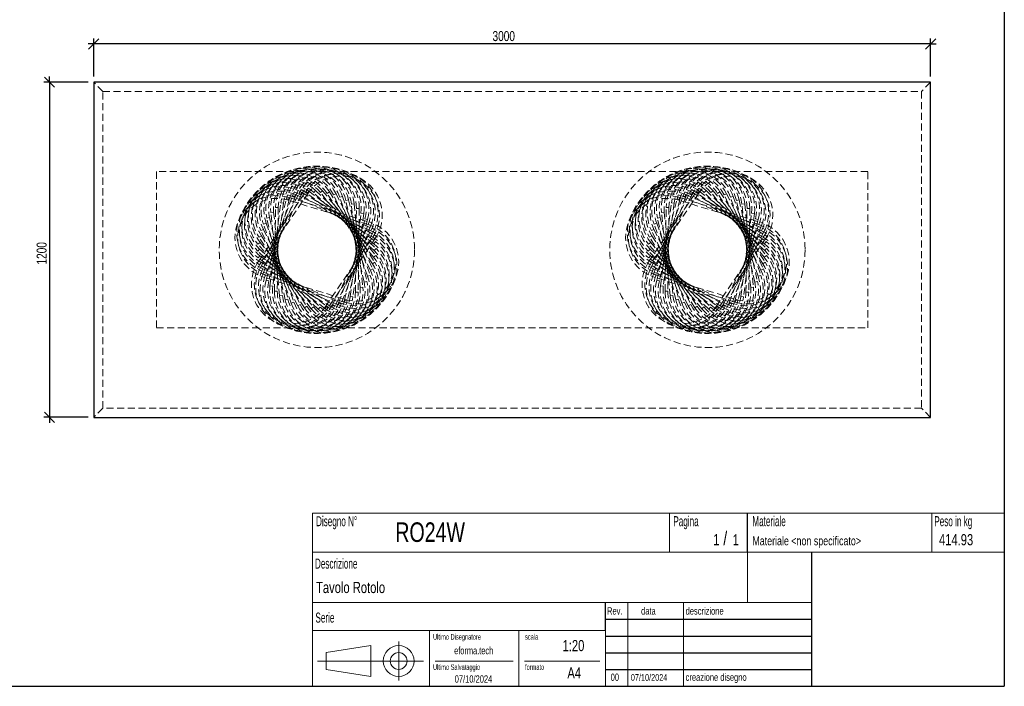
# Model space of a CAD drawing. Header units: millimetres. Extents: x 5 to 292, y 5 to 205.
# Tile 2 of 3: x 116 to 292, y 5 to 124. Entities that reach past the tile are written whole.
import ezdxf

# ---------------------------------------------------------------- set-up
doc = ezdxf.new("R2010")
doc.units = ezdxf.units.MM
doc.linetypes.add('HIDDEN', pattern=[1.905, 1.27, -0.635])
doc.layers.add('FORMAT', color=7, linetype='Continuous')
doc.styles.add('SLDTEXTSTYLE0', font='TXT', dxfattribs={"width": 0.605})
doc.styles.add('SLDTEXTSTYLE1', font='TXT', dxfattribs={"width": 0.75})
doc.dimstyles.new('SLDDIMSTYLE0', dxfattribs={"dimtxt": 1.8, "dimasz": 1.8, "dimexe": 0, "dimexo": 0.0625, "dimgap": 0.45, "dimtad": 1, "dimlfac": 20, "dimrnd": 1e-09, "dimzin": 12, "dimdsep": 46, "dimtxsty": 'SLDTEXTSTYLE1', "dimblk1": 'OBLIQUE', "dimblk2": 'OBLIQUE', "dimsah": 1, "dimcen": 0.09, "dimadec": 0, "dimazin": 3, "dimtfac": 1, "dimtmove": 0, "dimatfit": 0, "dimldrblk": 'OBLIQUE', "dimfxl": 0, "dimfrac": 2, "dimtolj": 1, "dimtzin": 12, "dimarcsym": 0})

# ---------------------------------------------------------------- blocks, each defined once
blk = doc.blocks.new('_Oblique')
at = {"color": 0, "linetype": 'ByBlock', "lineweight": -2}
blk.add_line((-0.5, -0.5), (0.5, 0.5), dxfattribs=at)
blk = doc.blocks.new('_D_1')
at = {"layer": 'FORMAT', "color": 7}
for p, q in [((128.8, 120.01), (127.8, 120.01)), ((128.8, 114.16), (128.8, 121.01)), ((278.8, 120.01), (128.8, 120.01)), ((278.8, 114.16), (278.8, 121.01)), ((278.8, 120.01), (279.8, 120.01))]:
    blk.add_line(p, q, dxfattribs=at)
at = {"layer": 'FORMAT', "color": 7, "xscale": 1.8, "yscale": 1.8}
blk.add_blockref('_Oblique', (128.8, 120.01, 17.8), dxfattribs=at)
at = {"layer": 'FORMAT', "color": 7, "xscale": 1.8, "yscale": 1.8, "rotation": 180.0000000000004}
blk.add_blockref('_Oblique', (278.8, 120.01, 17.8), dxfattribs=at)
at = {"layer": 'FORMAT', "color": 7, "insert": (200.28, 122.33), "char_height": 1.8, "attachment_point": 1, "style": 'SLDTEXTSTYLE1'}
blk.add_mtext('3000', dxfattribs=at)
blk = doc.blocks.new('_D_2')
at = {"layer": 'FORMAT', "color": 7}
for p, q in [((127.8, 113.16), (119.89, 113.16)), ((120.89, 113.16), (120.89, 114.16)), ((120.89, 113.16), (120.89, 53.16)), ((127.8, 53.16), (119.89, 53.16)), ((120.89, 53.16), (120.89, 52.16))]:
    blk.add_line(p, q, dxfattribs=at)
at = {"layer": 'FORMAT', "color": 7, "xscale": 1.8, "yscale": 1.8}
for p, rotation in [((120.89, 113.16, 17.8), 270.0000000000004), ((120.89, 53.16, 17.8), 90.0000000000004)]:
    blk.add_blockref('_Oblique', p, dxfattribs=dict(at, rotation=rotation))
at = {"layer": 'FORMAT', "color": 7, "insert": (118.57, 80.52), "char_height": 1.8, "attachment_point": 1, "rotation": 90, "style": 'SLDTEXTSTYLE1'}
blk.add_mtext('1200', dxfattribs=at)

msp = doc.modelspace()

# ---------------------------------------------------------------- linework, layer by layer
at = {"color": 7, "linetype": 'Continuous', "lineweight": 25}
for p, q in [((128.7986, 113.15775), (128.7986, 53.15775)), ((278.7986, 113.15775), (128.7986, 113.15775)), ((278.7986, 53.15775), (278.7986, 113.15775)), ((128.7986, 53.15775), (278.7986, 53.15775))]:
    msp.add_line(p, q, dxfattribs=at)
at = {"color": 7, "linetype": 'HIDDEN', "lineweight": 18}
for p, q in [((130.4486, 111.50775), (128.7986, 113.15775)), ((278.7986, 113.15775), (277.1486, 111.50775)), ((130.4486, 54.80775), (130.4486, 111.50775)), ((130.4486, 111.50775), (277.1486, 111.50775)), ((277.1486, 111.50775), (277.1486, 54.80775)), ((267.5486, 97.15775), (140.0486, 97.15775)), ((140.0486, 97.15775), (140.0486, 69.15775)), ((267.5486, 69.15775), (267.5486, 97.15775)), ((158.37987, 81.17027), (166.81112, 93.57648)), ((166.81112, 93.57648), (167.22466, 93.29543)), ((166.81112, 93.57648), (167.22466, 93.29543)), ((167.34078, 93.66369), (167.03917, 93.26489)), ((167.34078, 93.66369), (167.03917, 93.26489)), ((167.34078, 93.66369), (179.30454, 84.61557)), ((168.57647, 93.76202), (168.2304, 93.40114)), ((168.57647, 93.76202), (168.2304, 93.40114)), ((168.57647, 93.76202), (179.40287, 83.37987)), ((169.81519, 93.71552), (169.42938, 93.39748)), ((169.81519, 93.71552), (169.42938, 93.39748)), ((169.81519, 93.71552), (179.35637, 82.14115)), ((171.04003, 93.52481), (170.61975, 93.25395)), ((171.04003, 93.52481), (170.61975, 93.25395)), ((171.04003, 93.52481), (179.16566, 80.91631)), ((228.37987, 81.17027), (236.81112, 93.57648)), ((236.81112, 93.57648), (237.22466, 93.29543)), ((236.81112, 93.57648), (237.22466, 93.29543)), ((237.34078, 93.66369), (237.03917, 93.26489)), ((237.34078, 93.66369), (237.03917, 93.26489)), ((237.34078, 93.66369), (249.30454, 84.61557)), ((238.57647, 93.76202), (238.2304, 93.40114)), ((238.57647, 93.76202), (238.2304, 93.40114)), ((238.57647, 93.76202), (249.40287, 83.37987)), ((239.81519, 93.71552), (239.42938, 93.39748)), ((239.81519, 93.71552), (239.42938, 93.39748)), ((239.81519, 93.71552), (249.35637, 82.14115)), ((241.04003, 93.52481), (240.61975, 93.25395)), ((241.04003, 93.52481), (240.61975, 93.25395)), ((241.04003, 93.52481), (249.16566, 80.91631)), ((158.6829, 79.96828), (165.60913, 93.27344)), ((167.22466, 93.29543), (158.79341, 80.88923)), ((159.1241, 78.80986), (164.45071, 92.83224)), ((166.05263, 93.04257), (159.12641, 79.73741)), ((164.91812, 92.65469), (159.59151, 78.6323)), ((159.69744, 77.71082), (163.35167, 92.2589)), ((163.8366, 92.13709), (160.18238, 77.58901)), ((163.35167, 92.2589), (163.8366, 92.13709)), ((163.35167, 92.2589), (163.8366, 92.13709)), ((163.8191, 92.52282), (163.67291, 92.04467)), ((163.8191, 92.52282), (163.67291, 92.04467)), ((178.01748, 87.65909), (163.67291, 92.04467)), ((163.8191, 92.52282), (178.16367, 88.13724)), ((164.45071, 92.83224), (164.91812, 92.65469)), ((164.45071, 92.83224), (164.91812, 92.65469)), ((164.94573, 93.03982), (164.74476, 92.58199)), ((164.94573, 93.03982), (164.74476, 92.58199)), ((178.4797, 86.55278), (164.74476, 92.58199)), ((164.94573, 93.03982), (178.68067, 87.01061)), ((165.60913, 93.27344), (166.05263, 93.04257)), ((165.60913, 93.27344), (166.05263, 93.04257)), ((166.125, 93.42185), (165.87198, 92.9906)), ((166.125, 93.42185), (165.87198, 92.9906)), ((178.80968, 85.40009), (165.87198, 92.9906)), ((166.125, 93.42185), (179.0627, 85.83135)), ((179.00293, 84.21677), (167.03917, 93.26489)), ((179.0568, 83.01899), (168.2304, 93.40114)), ((178.97055, 81.82311), (169.42938, 93.39748)), ((178.74537, 80.64545), (170.61975, 93.25395)), ((172.23426, 93.1925), (171.78525, 92.97253)), ((172.23426, 93.1925), (171.78525, 92.97253)), ((178.38433, 79.50211), (171.78525, 92.97253)), ((172.23426, 93.1925), (178.83335, 79.72208)), ((173.38156, 92.72312), (172.90995, 92.55704)), ((173.38156, 92.72312), (172.90995, 92.55704)), ((177.89236, 78.4087), (172.90995, 92.55704)), ((173.38156, 92.72312), (178.36397, 78.57478)), ((174.46626, 92.1231), (173.97849, 92.01318)), ((174.46626, 92.1231), (173.97849, 92.01318)), ((177.27618, 77.38016), (173.97849, 92.01318)), ((174.46626, 92.1231), (177.76395, 77.49008)), ((228.6829, 79.96828), (235.60913, 93.27344)), ((237.22466, 93.29543), (228.79341, 80.88923)), ((229.1241, 78.80986), (234.45071, 92.83224)), ((236.05263, 93.04257), (229.12641, 79.73741)), ((234.91812, 92.65469), (229.59151, 78.6323)), ((229.69744, 77.71082), (233.35167, 92.2589)), ((233.8366, 92.13709), (230.18238, 77.58901)), ((233.35167, 92.2589), (233.8366, 92.13709)), ((233.35167, 92.2589), (233.8366, 92.13709)), ((233.8191, 92.52282), (233.67291, 92.04467)), ((233.8191, 92.52282), (233.67291, 92.04467)), ((248.01748, 87.65909), (233.67291, 92.04467)), ((233.8191, 92.52282), (248.16367, 88.13724)), ((234.45071, 92.83224), (234.91812, 92.65469)), ((234.45071, 92.83224), (234.91812, 92.65469)), ((234.94573, 93.03982), (234.74476, 92.58199)), ((234.94573, 93.03982), (234.74476, 92.58199)), ((248.4797, 86.55278), (234.74476, 92.58199)), ((234.94573, 93.03982), (248.68067, 87.01061)), ((235.60913, 93.27344), (236.05263, 93.04257)), ((235.60913, 93.27344), (236.05263, 93.04257)), ((236.125, 93.42185), (235.87198, 92.9906)), ((236.125, 93.42185), (235.87198, 92.9906)), ((248.80968, 85.40009), (235.87198, 92.9906)), ((236.125, 93.42185), (249.0627, 85.83135)), ((249.00293, 84.21677), (237.03917, 93.26489)), ((249.0568, 83.01899), (238.2304, 93.40114)), ((248.97055, 81.82311), (239.42938, 93.39748)), ((248.74537, 80.64545), (240.61975, 93.25395)), ((242.23426, 93.1925), (241.78525, 92.97253)), ((242.23426, 93.1925), (241.78525, 92.97253)), ((248.38433, 79.50211), (241.78525, 92.97253)), ((242.23426, 93.1925), (248.83335, 79.72208)), ((243.38156, 92.72312), (242.90995, 92.55704)), ((243.38156, 92.72312), (242.90995, 92.55704)), ((247.89236, 78.4087), (242.90995, 92.55704)), ((243.38156, 92.72312), (248.36397, 78.57478)), ((244.46626, 92.1231), (243.97849, 92.01318)), ((244.46626, 92.1231), (243.97849, 92.01318)), ((247.27618, 77.38016), (243.97849, 92.01318)), ((244.46626, 92.1231), (247.76395, 77.49008)), ((160.3951, 76.68618), (162.32703, 91.56125)), ((162.82286, 91.49685), (160.89093, 76.62178)), ((161.20753, 75.74993), (161.39078, 90.74881)), ((161.39078, 90.74881), (161.89075, 90.74271)), ((161.39078, 90.74881), (161.89075, 90.74271)), ((161.89075, 90.74271), (161.70749, 75.74383)), ((162.32703, 91.56125), (162.82286, 91.49685)), ((162.32703, 91.56125), (162.82286, 91.49685)), ((175.47355, 91.40062), (174.97629, 91.34836)), ((175.47355, 91.40062), (174.97629, 91.34836)), ((176.54421, 76.43053), (174.97629, 91.34836)), ((175.47355, 91.40062), (177.04147, 76.4828)), ((175.70645, 75.57279), (175.8897, 90.57167)), ((176.38966, 90.56556), (175.8897, 90.57167)), ((176.38966, 90.56556), (175.8897, 90.57167)), ((176.38966, 90.56556), (176.20641, 75.56668)), ((230.3951, 76.68618), (232.32703, 91.56125)), ((232.82286, 91.49685), (230.89093, 76.62178)), ((231.20753, 75.74993), (231.39078, 90.74881)), ((231.39078, 90.74881), (231.89075, 90.74271)), ((231.39078, 90.74881), (231.89075, 90.74271)), ((231.89075, 90.74271), (231.70749, 75.74383)), ((232.32703, 91.56125), (232.82286, 91.49685)), ((232.32703, 91.56125), (232.82286, 91.49685)), ((245.47355, 91.40062), (244.97629, 91.34836)), ((245.47355, 91.40062), (244.97629, 91.34836)), ((246.54421, 76.43053), (244.97629, 91.34836)), ((245.47355, 91.40062), (247.04147, 76.4828)), ((245.70645, 75.57279), (245.8897, 90.57167)), ((246.38966, 90.56556), (245.8897, 90.57167)), ((246.38966, 90.56556), (245.8897, 90.57167)), ((246.38966, 90.56556), (246.20641, 75.56668)), ((159.83324, 88.82541), (160.32101, 88.93533)), ((159.83324, 88.82541), (160.32101, 88.93533)), ((163.13093, 74.19239), (159.83324, 88.82541)), ((160.32101, 88.93533), (163.6187, 74.30231)), ((160.55572, 89.8327), (161.05298, 89.88496)), ((160.55572, 89.8327), (161.05298, 89.88496)), ((162.12365, 74.91487), (160.55572, 89.8327)), ((161.05298, 89.88496), (162.62091, 74.96713)), ((173.76059, 74.1784), (177.41481, 88.72648)), ((177.89975, 88.60467), (174.24552, 74.05659)), ((174.77433, 74.81864), (176.70626, 89.69371)), ((177.2021, 89.62931), (175.27016, 74.75425)), ((177.2021, 89.62931), (176.70626, 89.69371)), ((177.2021, 89.62931), (176.70626, 89.69371)), ((177.89975, 88.60467), (177.41481, 88.72648)), ((177.89975, 88.60467), (177.41481, 88.72648)), ((229.83324, 88.82541), (230.32101, 88.93533)), ((229.83324, 88.82541), (230.32101, 88.93533)), ((233.13093, 74.19239), (229.83324, 88.82541)), ((230.32101, 88.93533), (233.6187, 74.30231)), ((230.55572, 89.8327), (231.05298, 89.88496)), ((230.55572, 89.8327), (231.05298, 89.88496)), ((232.12365, 74.91487), (230.55572, 89.8327)), ((231.05298, 89.88496), (232.62091, 74.96713)), ((243.76059, 74.1784), (247.41481, 88.72648)), ((247.89975, 88.60467), (244.24552, 74.05659)), ((244.77433, 74.81864), (246.70626, 89.69371)), ((247.2021, 89.62931), (245.27016, 74.75425)), ((247.2021, 89.62931), (246.70626, 89.69371)), ((247.2021, 89.62931), (246.70626, 89.69371)), ((247.89975, 88.60467), (247.41481, 88.72648)), ((247.89975, 88.60467), (247.41481, 88.72648)), ((158.76385, 86.59341), (159.21286, 86.81338)), ((158.76385, 86.59341), (159.21286, 86.81338)), ((165.36293, 73.123), (158.76385, 86.59341)), ((159.21286, 86.81338), (165.81195, 73.34297)), ((159.23322, 87.74071), (159.70483, 87.90679)), ((159.23322, 87.74071), (159.70483, 87.90679)), ((164.21563, 73.59237), (159.23322, 87.74071)), ((159.70483, 87.90679), (164.68725, 73.75845)), ((171.54456, 73.27292), (178.47079, 86.57809)), ((172.67907, 73.6608), (178.00568, 87.68319)), ((178.47309, 87.50564), (173.14649, 73.48325)), ((178.47309, 87.50564), (178.00568, 87.68319)), ((178.47309, 87.50564), (178.00568, 87.68319)), ((178.01748, 87.65909), (178.16367, 88.13724)), ((178.01748, 87.65909), (178.16367, 88.13724)), ((178.91429, 86.34721), (178.47079, 86.57809)), ((178.91429, 86.34721), (178.47079, 86.57809)), ((178.4797, 86.55278), (178.68067, 87.01061)), ((178.4797, 86.55278), (178.68067, 87.01061)), ((228.76385, 86.59341), (229.21286, 86.81338)), ((228.76385, 86.59341), (229.21286, 86.81338)), ((235.36293, 73.123), (228.76385, 86.59341)), ((229.21286, 86.81338), (235.81195, 73.34297)), ((229.23322, 87.74071), (229.70483, 87.90679)), ((229.23322, 87.74071), (229.70483, 87.90679)), ((234.21563, 73.59237), (229.23322, 87.74071)), ((229.70483, 87.90679), (234.68725, 73.75845)), ((241.54456, 73.27292), (248.47079, 86.57809)), ((242.67907, 73.6608), (248.00568, 87.68319)), ((248.47309, 87.50564), (243.14649, 73.48325)), ((248.47309, 87.50564), (248.00568, 87.68319)), ((248.47309, 87.50564), (248.00568, 87.68319)), ((248.01748, 87.65909), (248.16367, 88.13724)), ((248.01748, 87.65909), (248.16367, 88.13724)), ((248.91429, 86.34721), (248.47079, 86.57809)), ((248.91429, 86.34721), (248.47079, 86.57809)), ((248.4797, 86.55278), (248.68067, 87.01061)), ((248.4797, 86.55278), (248.68067, 87.01061)), ((158.43153, 85.39918), (158.85182, 85.67004)), ((158.43153, 85.39918), (158.85182, 85.67004)), ((166.55716, 72.79069), (158.43153, 85.39918)), ((158.85182, 85.67004), (166.97744, 73.06154)), ((170.37253, 73.02006), (178.80379, 85.42627)), ((179.21733, 85.14523), (170.78607, 72.73902)), ((178.91429, 86.34721), (171.98806, 73.04205)), ((179.21733, 85.14523), (178.80379, 85.42627)), ((179.21733, 85.14523), (178.80379, 85.42627)), ((178.80968, 85.40009), (179.0627, 85.83135)), ((178.80968, 85.40009), (179.0627, 85.83135)), ((228.43153, 85.39918), (228.85182, 85.67004)), ((228.43153, 85.39918), (228.85182, 85.67004)), ((236.55716, 72.79069), (228.43153, 85.39918)), ((228.85182, 85.67004), (236.97744, 73.06154)), ((240.37253, 73.02006), (248.80379, 85.42627)), ((249.21733, 85.14523), (240.78607, 72.73902)), ((248.91429, 86.34721), (241.98806, 73.04205)), ((249.21733, 85.14523), (248.80379, 85.42627)), ((249.21733, 85.14523), (248.80379, 85.42627)), ((248.80968, 85.40009), (249.0627, 85.83135)), ((248.80968, 85.40009), (249.0627, 85.83135)), ((158.19432, 82.93562), (158.54039, 83.2965)), ((158.19432, 82.93562), (158.54039, 83.2965)), ((158.24082, 84.17434), (158.62664, 84.49238)), ((158.24082, 84.17434), (158.62664, 84.49238)), ((167.782, 72.59998), (158.24082, 84.17434)), ((158.54039, 83.2965), (169.3668, 72.91435)), ((158.62664, 84.49238), (168.16781, 72.91801)), ((179.00293, 84.21677), (179.30454, 84.61557)), ((179.00293, 84.21677), (179.30454, 84.61557)), ((179.0568, 83.01899), (179.40287, 83.37987)), ((179.0568, 83.01899), (179.40287, 83.37987)), ((228.19432, 82.93562), (228.54039, 83.2965)), ((228.19432, 82.93562), (228.54039, 83.2965)), ((228.24082, 84.17434), (228.62664, 84.49238)), ((228.24082, 84.17434), (228.62664, 84.49238)), ((237.782, 72.59998), (228.24082, 84.17434)), ((228.54039, 83.2965), (239.3668, 72.91435)), ((228.62664, 84.49238), (238.16781, 72.91801)), ((249.00293, 84.21677), (249.30454, 84.61557)), ((249.00293, 84.21677), (249.30454, 84.61557)), ((249.0568, 83.01899), (249.40287, 83.37987)), ((249.0568, 83.01899), (249.40287, 83.37987)), ((169.02072, 72.55347), (158.19432, 82.93562)), ((158.29266, 81.69993), (158.59426, 82.09872)), ((158.29266, 81.69993), (158.59426, 82.09872)), ((170.25642, 72.65181), (158.29266, 81.69993)), ((158.59426, 82.09872), (170.55802, 73.0506)), ((178.97055, 81.82311), (179.35637, 82.14115)), ((178.97055, 81.82311), (179.35637, 82.14115)), ((239.02072, 72.55347), (228.19432, 82.93562)), ((228.29266, 81.69993), (228.59426, 82.09872)), ((228.29266, 81.69993), (228.59426, 82.09872)), ((240.25642, 72.65181), (228.29266, 81.69993)), ((228.59426, 82.09872), (240.55802, 73.0506)), ((248.97055, 81.82311), (249.35637, 82.14115)), ((248.97055, 81.82311), (249.35637, 82.14115)), ((158.79341, 80.88923), (158.37987, 81.17027)), ((158.79341, 80.88923), (158.37987, 81.17027)), ((158.53449, 80.48415), (158.78751, 80.9154)), ((158.53449, 80.48415), (158.78751, 80.9154)), ((171.4722, 72.89364), (158.53449, 80.48415)), ((159.12641, 79.73741), (158.6829, 79.96828)), ((159.12641, 79.73741), (158.6829, 79.96828)), ((158.78751, 80.9154), (171.72521, 73.3249)), ((158.91652, 79.30489), (159.11749, 79.76272)), ((158.91652, 79.30489), (159.11749, 79.76272)), ((159.11749, 79.76272), (172.85243, 73.7335)), ((178.38433, 79.50211), (178.83335, 79.72208)), ((178.38433, 79.50211), (178.83335, 79.72208)), ((178.74537, 80.64545), (179.16566, 80.91631)), ((178.74537, 80.64545), (179.16566, 80.91631)), ((228.79341, 80.88923), (228.37987, 81.17027)), ((228.79341, 80.88923), (228.37987, 81.17027)), ((228.53449, 80.48415), (228.78751, 80.9154)), ((228.53449, 80.48415), (228.78751, 80.9154)), ((241.4722, 72.89364), (228.53449, 80.48415)), ((229.12641, 79.73741), (228.6829, 79.96828)), ((229.12641, 79.73741), (228.6829, 79.96828)), ((228.78751, 80.9154), (241.72521, 73.3249)), ((228.91652, 79.30489), (229.11749, 79.76272)), ((228.91652, 79.30489), (229.11749, 79.76272)), ((229.11749, 79.76272), (242.85243, 73.7335)), ((248.38433, 79.50211), (248.83335, 79.72208)), ((248.38433, 79.50211), (248.83335, 79.72208)), ((248.74537, 80.64545), (249.16566, 80.91631)), ((248.74537, 80.64545), (249.16566, 80.91631)), ((172.65146, 73.27567), (158.91652, 79.30489)), ((159.59151, 78.6323), (159.1241, 78.80986)), ((159.59151, 78.6323), (159.1241, 78.80986)), ((159.43352, 78.17825), (159.57971, 78.6564)), ((159.43352, 78.17825), (159.57971, 78.6564)), ((173.77809, 73.79267), (159.43352, 78.17825)), ((159.57971, 78.6564), (173.92428, 74.27083)), ((160.18238, 77.58901), (159.69744, 77.71082)), ((160.18238, 77.58901), (159.69744, 77.71082)), ((177.89236, 78.4087), (178.36397, 78.57478)), ((177.89236, 78.4087), (178.36397, 78.57478)), ((242.65146, 73.27567), (228.91652, 79.30489)), ((229.59151, 78.6323), (229.1241, 78.80986)), ((229.59151, 78.6323), (229.1241, 78.80986)), ((229.43352, 78.17825), (229.57971, 78.6564)), ((229.43352, 78.17825), (229.57971, 78.6564)), ((243.77809, 73.79267), (229.43352, 78.17825)), ((229.57971, 78.6564), (243.92428, 74.27083)), ((230.18238, 77.58901), (229.69744, 77.71082)), ((230.18238, 77.58901), (229.69744, 77.71082)), ((247.89236, 78.4087), (248.36397, 78.57478)), ((247.89236, 78.4087), (248.36397, 78.57478)), ((160.89093, 76.62178), (160.3951, 76.68618)), ((160.89093, 76.62178), (160.3951, 76.68618)), ((176.54421, 76.43053), (177.04147, 76.4828)), ((176.54421, 76.43053), (177.04147, 76.4828)), ((177.27618, 77.38016), (177.76395, 77.49008)), ((177.27618, 77.38016), (177.76395, 77.49008)), ((230.89093, 76.62178), (230.3951, 76.68618)), ((230.89093, 76.62178), (230.3951, 76.68618)), ((246.54421, 76.43053), (247.04147, 76.4828)), ((246.54421, 76.43053), (247.04147, 76.4828)), ((247.27618, 77.38016), (247.76395, 77.49008)), ((247.27618, 77.38016), (247.76395, 77.49008)), ((161.70749, 75.74383), (161.20753, 75.74993)), ((161.70749, 75.74383), (161.20753, 75.74993)), ((162.62091, 74.96713), (162.12365, 74.91487)), ((162.62091, 74.96713), (162.12365, 74.91487)), ((163.6187, 74.30231), (163.13093, 74.19239)), ((163.6187, 74.30231), (163.13093, 74.19239)), ((173.76059, 74.1784), (174.24552, 74.05659)), ((173.76059, 74.1784), (174.24552, 74.05659)), ((173.92428, 74.27083), (173.77809, 73.79267)), ((173.92428, 74.27083), (173.77809, 73.79267)), ((174.77433, 74.81864), (175.27016, 74.75425)), ((174.77433, 74.81864), (175.27016, 74.75425)), ((175.70645, 75.57279), (176.20641, 75.56668)), ((175.70645, 75.57279), (176.20641, 75.56668)), ((231.70749, 75.74383), (231.20753, 75.74993)), ((231.70749, 75.74383), (231.20753, 75.74993)), ((232.62091, 74.96713), (232.12365, 74.91487)), ((232.62091, 74.96713), (232.12365, 74.91487)), ((233.6187, 74.30231), (233.13093, 74.19239)), ((233.6187, 74.30231), (233.13093, 74.19239)), ((243.76059, 74.1784), (244.24552, 74.05659)), ((243.76059, 74.1784), (244.24552, 74.05659)), ((243.92428, 74.27083), (243.77809, 73.79267)), ((243.92428, 74.27083), (243.77809, 73.79267)), ((244.77433, 74.81864), (245.27016, 74.75425)), ((244.77433, 74.81864), (245.27016, 74.75425)), ((245.70645, 75.57279), (246.20641, 75.56668)), ((245.70645, 75.57279), (246.20641, 75.56668)), ((164.68725, 73.75845), (164.21563, 73.59237)), ((164.68725, 73.75845), (164.21563, 73.59237)), ((165.81195, 73.34297), (165.36293, 73.123)), ((165.81195, 73.34297), (165.36293, 73.123)), ((166.97744, 73.06154), (166.55716, 72.79069)), ((166.97744, 73.06154), (166.55716, 72.79069)), ((168.16781, 72.91801), (167.782, 72.59998)), ((168.16781, 72.91801), (167.782, 72.59998)), ((169.3668, 72.91435), (169.02072, 72.55347)), ((169.3668, 72.91435), (169.02072, 72.55347)), ((170.55802, 73.0506), (170.25642, 72.65181)), ((170.55802, 73.0506), (170.25642, 72.65181)), ((170.37253, 73.02006), (170.78607, 72.73902)), ((170.37253, 73.02006), (170.78607, 72.73902)), ((171.72521, 73.3249), (171.4722, 72.89364)), ((171.72521, 73.3249), (171.4722, 72.89364)), ((171.54456, 73.27292), (171.98806, 73.04205)), ((171.54456, 73.27292), (171.98806, 73.04205)), ((172.85243, 73.7335), (172.65146, 73.27567)), ((172.85243, 73.7335), (172.65146, 73.27567)), ((172.67907, 73.6608), (173.14649, 73.48325)), ((172.67907, 73.6608), (173.14649, 73.48325)), ((234.68725, 73.75845), (234.21563, 73.59237)), ((234.68725, 73.75845), (234.21563, 73.59237)), ((235.81195, 73.34297), (235.36293, 73.123)), ((235.81195, 73.34297), (235.36293, 73.123)), ((236.97744, 73.06154), (236.55716, 72.79069)), ((236.97744, 73.06154), (236.55716, 72.79069)), ((238.16781, 72.91801), (237.782, 72.59998)), ((238.16781, 72.91801), (237.782, 72.59998)), ((239.3668, 72.91435), (239.02072, 72.55347)), ((239.3668, 72.91435), (239.02072, 72.55347)), ((240.55802, 73.0506), (240.25642, 72.65181)), ((240.55802, 73.0506), (240.25642, 72.65181)), ((240.37253, 73.02006), (240.78607, 72.73902)), ((240.37253, 73.02006), (240.78607, 72.73902)), ((241.72521, 73.3249), (241.4722, 72.89364)), ((241.72521, 73.3249), (241.4722, 72.89364)), ((241.54456, 73.27292), (241.98806, 73.04205)), ((241.54456, 73.27292), (241.98806, 73.04205)), ((242.85243, 73.7335), (242.65146, 73.27567)), ((242.85243, 73.7335), (242.65146, 73.27567)), ((242.67907, 73.6608), (243.14649, 73.48325)), ((242.67907, 73.6608), (243.14649, 73.48325)), ((140.0486, 69.15775), (267.5486, 69.15775)), ((130.4486, 54.80775), (128.7986, 53.15775)), ((277.1486, 54.80775), (130.4486, 54.80775)), ((278.7986, 53.15775), (277.1486, 54.80775))]:
    msp.add_line(p, q, dxfattribs=at)
for centre in [(168.7986, 83.15775), (238.7986, 83.15775)]:
    msp.add_circle(centre, 17.5, dxfattribs=at)
for centre, radius, start, end in [((165.49905, 89.89295), 7.5, 26.1, 206.1), ((166.30739, 90.23192), 7.5, 19.4, 199.4), ((166.30739, 90.23192), 7, 19.4, 199.4), ((166.30739, 90.23192), 7, 19.4, 199.4), ((167.14975, 90.47426), 7.5, 12.7, 192.7), ((167.14975, 90.47426), 7, 12.7, 192.7), ((167.14975, 90.47426), 7, 12.7, 192.7), ((168.01463, 90.61666), 7.5, 6, 186), ((168.01463, 90.61666), 7, 6, 186), ((168.01463, 90.61666), 7, 6, 186), ((168.89022, 90.65719), 7.5, 359.3, 179.3), ((168.89022, 90.65719), 7, 359.3, 179.3), ((168.89022, 90.65719), 7, 359.3, 179.3), ((169.76456, 90.59528), 7.5, 352.6, 172.6), ((169.76456, 90.59528), 7, 352.6, 172.6), ((169.76456, 90.59528), 7, 352.6, 172.6), ((170.62571, 90.43179), 7.5, 345.9, 165.9), ((170.62571, 90.43179), 7, 345.9, 165.9), ((170.62571, 90.43179), 7, 345.9, 165.9), ((171.4619, 90.16894), 7.5, 339.2, 159.2), ((171.4619, 90.16894), 7, 339.2, 159.2), ((171.4619, 90.16894), 7, 339.2, 159.2), ((172.26171, 89.81033), 7.5, 332.5, 152.5), ((235.49905, 89.89295), 7.5, 26.1, 206.1), ((236.30739, 90.23192), 7.5, 19.4, 199.4), ((236.30739, 90.23192), 7, 19.4, 199.4), ((236.30739, 90.23192), 7, 19.4, 199.4), ((237.14975, 90.47426), 7.5, 12.7, 192.7), ((237.14975, 90.47426), 7, 12.7, 192.7), ((237.14975, 90.47426), 7, 12.7, 192.7), ((238.01463, 90.61666), 7.5, 6, 186), ((238.01463, 90.61666), 7, 6, 186), ((238.01463, 90.61666), 7, 6, 186), ((238.89022, 90.65719), 7.5, 359.3, 179.3), ((238.89022, 90.65719), 7, 359.3, 179.3), ((238.89022, 90.65719), 7, 359.3, 179.3), ((239.76456, 90.59528), 7.5, 352.6, 172.6), ((239.76456, 90.59528), 7, 352.6, 172.6), ((239.76456, 90.59528), 7, 352.6, 172.6), ((240.62571, 90.43179), 7.5, 345.9, 165.9), ((240.62571, 90.43179), 7, 345.9, 165.9), ((240.62571, 90.43179), 7, 345.9, 165.9), ((241.4619, 90.16894), 7.5, 339.2, 159.2), ((241.4619, 90.16894), 7, 339.2, 159.2), ((241.4619, 90.16894), 7, 339.2, 159.2), ((242.26171, 89.81033), 7.5, 332.5, 152.5), ((163.38539, 88.34882), 7.5, 46.2, 226.2), ((163.38539, 88.34882), 7, 46.2, 226.2), ((163.38539, 88.34882), 7, 46.2, 226.2), ((164.02801, 88.94493), 7.5, 39.5, 219.5), ((164.02801, 88.94493), 7, 39.5, 219.5), ((164.02801, 88.94493), 7, 39.5, 219.5), ((164.73578, 89.462), 7.5, 32.8, 212.8), ((164.73578, 89.462), 7, 32.8, 212.8), ((164.73578, 89.462), 7, 32.8, 212.8), ((165.49905, 89.89295), 7, 26.1, 206.1), ((165.49905, 89.89295), 7, 26.1, 206.1), ((172.26171, 89.81033), 7, 332.5, 152.5), ((172.26171, 89.81033), 7, 332.5, 152.5), ((173.01422, 89.36085), 7.5, 325.8, 145.8), ((173.01422, 89.36085), 7, 325.8, 145.8), ((173.01422, 89.36085), 7, 325.8, 145.8), ((233.38539, 88.34882), 7.5, 46.2, 226.2), ((233.38539, 88.34882), 7, 46.2, 226.2), ((233.38539, 88.34882), 7, 46.2, 226.2), ((234.02801, 88.94493), 7.5, 39.5, 219.5), ((234.02801, 88.94493), 7, 39.5, 219.5), ((234.02801, 88.94493), 7, 39.5, 219.5), ((234.73578, 89.462), 7.5, 32.8, 212.8), ((234.73578, 89.462), 7, 32.8, 212.8), ((234.73578, 89.462), 7, 32.8, 212.8), ((235.49905, 89.89295), 7, 26.1, 206.1), ((235.49905, 89.89295), 7, 26.1, 206.1), ((242.26171, 89.81033), 7, 332.5, 152.5), ((242.26171, 89.81033), 7, 332.5, 152.5), ((243.01422, 89.36085), 7.5, 325.8, 145.8), ((243.01422, 89.36085), 7, 325.8, 145.8), ((243.01422, 89.36085), 7, 325.8, 145.8), ((161.93113, 86.17235), 7.5, 66.3, 246.3), ((162.32974, 86.953), 7.5, 59.6, 239.6), ((162.81672, 87.68181), 7.5, 52.9, 232.9), ((162.32974, 86.953), 7, 59.6, 239.6), ((162.32974, 86.953), 7, 59.6, 239.6), ((162.81672, 87.68181), 7, 52.9, 232.9), ((162.81672, 87.68181), 7, 52.9, 232.9), ((231.93113, 86.17235), 7.5, 66.3, 246.3), ((232.32974, 86.953), 7.5, 59.6, 239.6), ((232.81672, 87.68181), 7.5, 52.9, 232.9), ((232.32974, 86.953), 7, 59.6, 239.6), ((232.32974, 86.953), 7, 59.6, 239.6), ((232.81672, 87.68181), 7, 52.9, 232.9), ((232.81672, 87.68181), 7, 52.9, 232.9), ((161.62631, 85.35053), 7.5, 73, 253), ((161.62631, 85.35053), 7, 73, 253), ((161.62631, 85.35053), 7, 73, 253), ((161.93113, 86.17235), 7, 66.3, 246.3), ((161.93113, 86.17235), 7, 66.3, 246.3), ((231.62631, 85.35053), 7.5, 73, 253), ((231.62631, 85.35053), 7, 73, 253), ((231.62631, 85.35053), 7, 73, 253), ((231.93113, 86.17235), 7, 66.3, 246.3), ((231.93113, 86.17235), 7, 66.3, 246.3), ((175.66607, 80.14314), 7.5, 246.3, 66.3), ((175.66607, 80.14314), 7, 246.3, 66.3), ((175.66607, 80.14314), 7, 246.3, 66.3), ((175.97088, 80.96496), 7.5, 253, 73), ((175.97088, 80.96496), 7, 253, 73), ((175.97088, 80.96496), 7, 253, 73), ((245.66607, 80.14314), 7.5, 246.3, 66.3), ((245.66607, 80.14314), 7, 246.3, 66.3), ((245.66607, 80.14314), 7, 246.3, 66.3), ((245.97088, 80.96496), 7.5, 253, 73), ((245.97088, 80.96496), 7, 253, 73), ((245.97088, 80.96496), 7, 253, 73), ((175.26745, 79.36249), 7.5, 239.6, 59.6), ((175.26745, 79.36249), 7, 239.6, 59.6), ((175.26745, 79.36249), 7, 239.6, 59.6), ((245.26745, 79.36249), 7.5, 239.6, 59.6), ((245.26745, 79.36249), 7, 239.6, 59.6), ((245.26745, 79.36249), 7, 239.6, 59.6), ((174.2118, 77.96667), 7.5, 226.2, 46.2), ((174.2118, 77.96667), 7, 226.2, 46.2), ((174.2118, 77.96667), 7, 226.2, 46.2), ((174.78048, 78.63369), 7.5, 232.9, 52.9), ((174.78048, 78.63369), 7, 232.9, 52.9), ((174.78048, 78.63369), 7, 232.9, 52.9), ((244.2118, 77.96667), 7.5, 226.2, 46.2), ((244.2118, 77.96667), 7, 226.2, 46.2), ((244.2118, 77.96667), 7, 226.2, 46.2), ((244.78048, 78.63369), 7.5, 232.9, 52.9), ((244.78048, 78.63369), 7, 232.9, 52.9), ((244.78048, 78.63369), 7, 232.9, 52.9), ((173.56918, 77.37056), 7.5, 219.5, 39.5), ((173.56918, 77.37056), 7, 219.5, 39.5), ((173.56918, 77.37056), 7, 219.5, 39.5), ((243.56918, 77.37056), 7.5, 219.5, 39.5), ((243.56918, 77.37056), 7, 219.5, 39.5), ((243.56918, 77.37056), 7, 219.5, 39.5), ((164.58297, 76.95464), 7.5, 145.8, 325.8), ((164.58297, 76.95464), 7, 145.8, 325.8), ((164.58297, 76.95464), 7, 145.8, 325.8), ((165.33548, 76.50517), 7.5, 152.5, 332.5), ((165.33548, 76.50517), 7, 152.5, 332.5), ((165.33548, 76.50517), 7, 152.5, 332.5), ((172.09814, 76.42254), 7.5, 206.1, 26.1), ((172.09814, 76.42254), 7, 206.1, 26.1), ((172.09814, 76.42254), 7, 206.1, 26.1), ((172.86141, 76.8535), 7.5, 212.8, 32.8), ((172.86141, 76.8535), 7, 212.8, 32.8), ((172.86141, 76.8535), 7, 212.8, 32.8), ((234.58297, 76.95464), 7.5, 145.8, 325.8), ((234.58297, 76.95464), 7, 145.8, 325.8), ((234.58297, 76.95464), 7, 145.8, 325.8), ((235.33548, 76.50517), 7.5, 152.5, 332.5), ((235.33548, 76.50517), 7, 152.5, 332.5), ((235.33548, 76.50517), 7, 152.5, 332.5), ((242.09814, 76.42254), 7.5, 206.1, 26.1), ((242.09814, 76.42254), 7, 206.1, 26.1), ((242.09814, 76.42254), 7, 206.1, 26.1), ((242.86141, 76.8535), 7.5, 212.8, 32.8), ((242.86141, 76.8535), 7, 212.8, 32.8), ((242.86141, 76.8535), 7, 212.8, 32.8), ((166.13529, 76.14655), 7.5, 159.2, 339.2), ((166.13529, 76.14655), 7, 159.2, 339.2), ((166.13529, 76.14655), 7, 159.2, 339.2), ((166.97148, 75.88371), 7.5, 165.9, 345.9), ((171.2898, 76.08358), 7.5, 199.4, 19.4), ((171.2898, 76.08358), 7, 199.4, 19.4), ((171.2898, 76.08358), 7, 199.4, 19.4), ((236.13529, 76.14655), 7.5, 159.2, 339.2), ((236.13529, 76.14655), 7, 159.2, 339.2), ((236.13529, 76.14655), 7, 159.2, 339.2), ((236.97148, 75.88371), 7.5, 165.9, 345.9), ((241.2898, 76.08358), 7.5, 199.4, 19.4), ((241.2898, 76.08358), 7, 199.4, 19.4), ((241.2898, 76.08358), 7, 199.4, 19.4), ((166.97148, 75.88371), 7, 165.9, 345.9), ((166.97148, 75.88371), 7, 165.9, 345.9), ((167.83263, 75.72021), 7.5, 172.6, 352.6), ((167.83263, 75.72021), 7, 172.6, 352.6), ((167.83263, 75.72021), 7, 172.6, 352.6), ((169.58256, 75.69883), 7.5, 186, 6), ((169.58256, 75.69883), 7, 186, 6), ((169.58256, 75.69883), 7, 186, 6), ((170.44744, 75.84124), 7.5, 192.7, 12.7), ((170.44744, 75.84124), 7, 192.7, 12.7), ((170.44744, 75.84124), 7, 192.7, 12.7), ((236.97148, 75.88371), 7, 165.9, 345.9), ((236.97148, 75.88371), 7, 165.9, 345.9), ((237.83263, 75.72021), 7.5, 172.6, 352.6), ((237.83263, 75.72021), 7, 172.6, 352.6), ((237.83263, 75.72021), 7, 172.6, 352.6), ((239.58256, 75.69883), 7.5, 186, 6), ((239.58256, 75.69883), 7, 186, 6), ((239.58256, 75.69883), 7, 186, 6), ((240.44744, 75.84124), 7.5, 192.7, 12.7), ((240.44744, 75.84124), 7, 192.7, 12.7), ((240.44744, 75.84124), 7, 192.7, 12.7), ((168.70697, 75.65831), 7.5, 179.3, 359.3), ((168.70697, 75.65831), 7, 179.3, 359.3), ((168.70697, 75.65831), 7, 179.3, 359.3), ((238.70697, 75.65831), 7.5, 179.3, 359.3), ((238.70697, 75.65831), 7, 179.3, 359.3), ((238.70697, 75.65831), 7, 179.3, 359.3)]:
    msp.add_arc(centre, radius, start, end, dxfattribs=at)
at = {"layer": 'FORMAT', "color": 251, "true_color": 0x484848}
for p in [(292, 205), (5, 5)]:
    msp.add_line(p, (292, 5), dxfattribs=at)
at = {"layer": 'FORMAT', "color": 251, "lineweight": 18, "true_color": 0x484848}
for p, q in [((292, 36), (168, 36)), ((168, 36), (168, 5)), ((232, 36), (232, 29)), ((279, 36), (279, 29)), ((168, 29), (292, 29)), ((168, 20), (246, 20)), ((224.5, 20), (224.5, 5)), ((234.5, 20), (234.5, 5)), ((246, 20), (257.5, 20)), ((168, 15), (220.5, 15)), ((189, 15), (189, 5)), ((205, 15), (205, 5)), ((220.5, 15), (220.5, 5)), ((183.46023, 13.04077), (183.46023, 6.06051)), ((170.45232, 11.02842), (178.45232, 12.27842)), ((170.45232, 8.02842), (170.45232, 11.02842)), ((178.45232, 12.27842), (178.45232, 6.77842)), ((187.88291, 9.52842), (168.89345, 9.52842)), ((190, 9.5), (204, 9.5)), ((206, 9.5), (219.5, 9.5)), ((178.45232, 6.77842), (170.45232, 8.02842))]:
    msp.add_line(p, q, dxfattribs=at)
at = {"layer": 'FORMAT', "color": 7}
for p, q in [((246, 29), (246, 36)), ((257.5, 20), (257.5, 29)), ((220.5, 15), (220.5, 20)), ((257.5, 5), (257.5, 20)), ((220.5, 17), (257.5, 17)), ((220.5, 14), (257.5, 14)), ((220.5, 11), (257.5, 11)), ((220.5, 8), (257.5, 8)), ((220.5, 5), (257.5, 5))]:
    msp.add_line(p, q, dxfattribs=at)
at = {"layer": 'FORMAT', "color": 7, "lineweight": 18}
msp.add_line((246, 29), (246, 20), dxfattribs=at)
at = {"layer": 'FORMAT', "color": 251, "lineweight": 18, "true_color": 0x484848}
for radius in [2.75, 1.5]:
    msp.add_circle((183.46023, 9.52842), radius, dxfattribs=at)

# ---------------------------------------------------------------- texts
at = {"color": 18, "linetype": 'Continuous', "lineweight": 0, "true_color": 0x060606, "insert": (280.29073, 32.24796), "char_height": 2, "attachment_point": 1, "style": 'SLDTEXTSTYLE1'}
msp.add_mtext('414.93', dxfattribs=at)
at = {"layer": 'FORMAT', "color": 18, "true_color": 0x060606}
for s, insert, char_height, attachment_point, style in [('Disegno N°', (168.65209, 35.46055), 1.8, 1, 'SLDTEXTSTYLE0'), ('Pagina', (232.68578, 35.4642), 1.8, 1, 'SLDTEXTSTYLE0'), ('Materiale', (246.84637, 35.4642), 1.8, 1, 'SLDTEXTSTYLE0'), ('Peso in kg', (279.45834, 35.4642), 1.8, 1, 'SLDTEXTSTYLE0'), ('RO24W', (182.85785, 34.35127), 3.5, 1, 'SLDTEXTSTYLE1'), ('1', (239.82456, 32.24796), 2, 1, 'SLDTEXTSTYLE1'), ('/', (241.64155, 32.74597), 2.5, 1, 'SLDTEXTSTYLE1'), ('1', (243.32047, 32.24796), 2, 1, 'SLDTEXTSTYLE1'), ('Materiale <non specificato>', (246.84637, 31.8349), 1.5875, 1, 'SLDTEXTSTYLE1'), ('Descrizione', (168.45959, 27.87301), 1.8, 1, 'SLDTEXTSTYLE0'), ('Tavolo Rotolo', (168.65209, 23.69153), 2, 1, 'SLDTEXTSTYLE1'), ('Serie', (168.54671, 18.20074), 1.8, 1, 'SLDTEXTSTYLE0'), ('Rev.', (220.80434, 19.14061), 1.3, 1, 'SLDTEXTSTYLE1'), ('data', (226.90583, 19.14061), 1.3, 1, 'SLDTEXTSTYLE1'), ('descrizione', (234.88928, 19.14061), 1.3, 1, 'SLDTEXTSTYLE1'), ('Ultimo Disegnatore', (189.61829, 14.3444), 1, 1, 'SLDTEXTSTYLE0'), ('scala', (206.10636, 14.3444), 1, 1, 'SLDTEXTSTYLE0'), ('1:20', (212.8317, 13.28812), 2, 1, 'SLDTEXTSTYLE1'), ('Ultimo Salvataggio', (189.61829, 8.93841), 1, 1, 'SLDTEXTSTYLE0'), ('formato', (206.10636, 8.93841), 1, 1, 'SLDTEXTSTYLE0'), ('07/10/2024', (196.86819, 6.95548), 1.3, 2, 'SLDTEXTSTYLE1'), ('A4', (213.69281, 8.39825), 2, 1, 'SLDTEXTSTYLE1'), ('00', (221.45534, 7.2775), 1.3, 1, 'SLDTEXTSTYLE1'), ('07/10/2024', (225.06555, 7.1779), 1.2, 1, 'SLDTEXTSTYLE1'), ('creazione disegno', (234.88928, 7.2775), 1.3, 1, 'SLDTEXTSTYLE1')]:
    msp.add_mtext(s, dxfattribs=dict(at, insert=insert, char_height=char_height, attachment_point=attachment_point, style=style))
at = {"layer": 'FORMAT', "color": 18, "true_color": 0x020202, "insert": (196.90354, 12.06285), "char_height": 1.3229167, "attachment_point": 2, "style": 'SLDTEXTSTYLE1'}
msp.add_mtext('eforma.tech', dxfattribs=at)

# ---------------------------------------------------------------- dimensions: what is measured, and where the dimension line sits
at = {"layer": 'FORMAT', "color": 7}
dim = msp.add_linear_dim(base=(128.7986, 120.00636), p1=(278.7986, 113.15775), p2=(128.7986, 113.15775), dimstyle='SLDDIMSTYLE0', dxfattribs=at)
dim.commit()
dim.dimension.update_dxf_attribs({"geometry": '_D_1', "text_midpoint": (202.93643, 120.00636), "dimtype": 160})
dim = msp.add_linear_dim(base=(120.892, 53.15775), p1=(128.7986, 113.15775), p2=(128.7986, 53.15775), angle=90, dimstyle='SLDDIMSTYLE0', dxfattribs=at)
dim.commit()
dim.dimension.update_dxf_attribs({"geometry": '_D_2', "text_midpoint": (120.892, 83.17958), "dimtype": 160})

doc.saveas('drawing.dxf')
